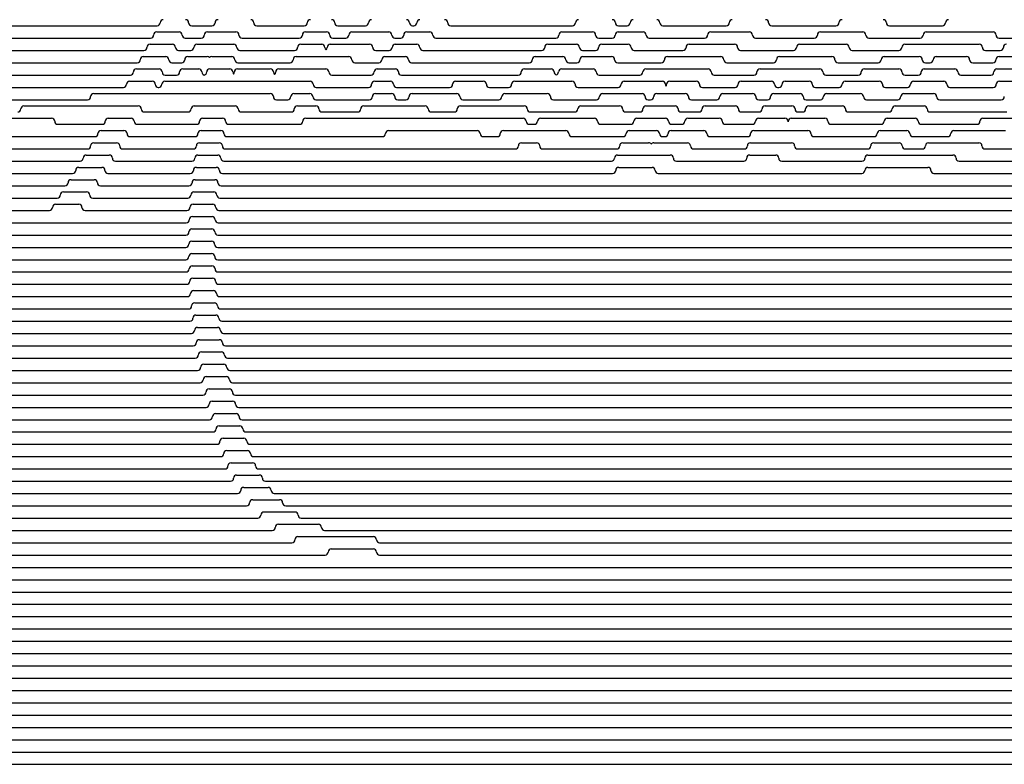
# Model space of a CAD drawing. Extents: x -2.14 to 5.86, y -1.36 to 1.66.
# Tile 4 of 6: x 1.86 to 3.86, y -1.36 to 0.15. Entities that reach past the tile are written whole.
import ezdxf

# ---------------------------------------------------------------- set-up
doc = ezdxf.new("R2010")
doc.units = 0
doc.header["$MEASUREMENT"] = 0
doc.linetypes.add('solid', pattern=[0])
doc.layers.get('0').update_dxf_attribs({"linetype": 'solid'})

msp = doc.modelspace()

# ---------------------------------------------------------------- linework, layer by layer
at = {"color": 3, "linetype": 'solid'}
for p, q in [((1.470567, 0.135356), (2.142696, 0.135356)), ((2.141826, 0.122856), (2.187195, 0.122856)), ((2.21292, 0.135356), (2.253938, 0.135356)), ((2.2447, 0.122856), (2.302631, 0.122856)), ((2.345123, 0.135356), (2.441341, 0.135356)), ((2.443849, 0.122856), (2.486872, 0.122856)), ((2.509585, 0.135356), (2.565862, 0.135356)), ((2.538335, 0.122856), (2.613049, 0.122856)), ((2.649817, 0.122856), (2.696389, 0.122856)), ((2.661375, 0.135356), (2.663859, 0.135356)), ((2.73908, 0.135356), (2.986078, 0.135356)), ((2.964957, 0.122856), (3.027105, 0.122856)), ((3.079384, 0.122856), (3.129735, 0.122856)), ((3.079621, 0.135356), (3.097232, 0.135356)), ((3.169858, 0.135356), (3.298491, 0.135356)), ((3.267066, 0.122856), (3.345623, 0.122856)), ((3.391037, 0.135356), (3.521379, 0.135356)), ((3.490006, 0.122856), (3.575936, 0.122856)), ((3.630137, 0.135356), (3.737775, 0.135356)), ((3.704949, 0.122856), (3.778793, 0.122856)), ((3.778793, 0.122856), (3.782575, 0.122856)), ((3.782575, 0.122856), (3.840459, 0.122856)), ((1.431534, 0.110356), (2.129336, 0.110356)), ((2.199685, 0.110356), (2.232209, 0.110356)), ((2.315121, 0.110356), (2.431359, 0.110356)), ((2.499363, 0.110356), (2.525845, 0.110356)), ((2.625539, 0.110356), (2.637327, 0.110356)), ((2.708879, 0.110356), (2.952467, 0.110356)), ((3.039595, 0.110356), (3.066894, 0.110356)), ((3.142226, 0.110356), (3.254575, 0.110356)), ((3.358114, 0.110356), (3.477516, 0.110356)), ((3.588427, 0.110356), (3.692459, 0.110356)), ((3.852949, 0.110356), (4.280093, 0.110356)), ((1.390937, 0.085356), (2.115808, 0.085356)), ((2.128298, 0.097856), (2.173794, 0.097856)), ((2.186285, 0.085356), (2.210819, 0.085356)), ((2.223309, 0.097856), (2.298334, 0.097856)), ((2.310824, 0.085356), (2.421769, 0.085356)), ((2.434259, 0.097856), (2.477054, 0.097856)), ((2.494344, 0.097856), (2.574229, 0.097856)), ((2.586719, 0.085356), (2.613837, 0.085356)), ((2.626328, 0.097856), (2.670095, 0.097856)), ((2.682585, 0.085356), (2.923557, 0.085356)), ((2.936048, 0.097856), (2.994303, 0.097856)), ((3.006793, 0.085356), (3.033147, 0.085356)), ((3.045637, 0.097856), (3.099362, 0.097856)), ((3.111852, 0.085356), (3.210659, 0.085356)), ((3.223149, 0.097856), (3.315414, 0.097856)), ((3.327904, 0.085356), (3.435198, 0.085356)), ((3.447689, 0.097856), (3.541923, 0.097856)), ((3.554413, 0.085356), (3.648937, 0.085356)), ((3.661427, 0.097856), (3.733713, 0.097856)), ((3.733713, 0.097856), (3.752135, 0.097856)), ((3.752135, 0.097856), (3.81255, 0.097856)), ((3.82504, 0.085356), (3.855329, 0.085356)), ((1.348632, 0.060356), (2.10211, 0.060356)), ((2.1146, 0.072856), (2.160226, 0.072856)), ((2.172716, 0.060356), (2.192485, 0.060356)), ((2.204975, 0.072856), (2.244392, 0.072856)), ((2.25365, 0.072856), (2.294177, 0.072856)), ((2.306667, 0.060356), (2.412564, 0.060356)), ((2.425054, 0.072856), (2.531841, 0.072856)), ((2.544331, 0.060356), (2.59292, 0.060356)), ((2.60541, 0.072856), (2.646963, 0.072856)), ((2.659454, 0.060356), (2.898318, 0.060356)), ((2.910809, 0.072856), (2.966578, 0.072856)), ((2.979068, 0.060356), (2.995156, 0.060356)), ((3.007647, 0.072856), (3.065719, 0.072856)), ((3.078209, 0.060356), (3.166743, 0.060356)), ((3.179233, 0.072856), (3.24183, 0.072856)), ((3.24183, 0.072856), (3.250288, 0.072856)), ((3.250288, 0.072856), (3.287543, 0.072856)), ((3.300034, 0.060356), (3.394311, 0.060356)), ((3.406801, 0.072856), (3.513232, 0.072856)), ((3.525723, 0.060356), (3.607056, 0.060356)), ((3.619546, 0.072856), (3.690591, 0.072856)), ((3.703081, 0.060356), (3.712628, 0.060356)), ((3.725118, 0.072856), (3.786734, 0.072856)), ((3.799224, 0.060356), (3.840175, 0.060356)), ((3.852665, 0.072856), (3.919575, 0.072856)), ((2.100731, 0.047856), (2.146489, 0.047856)), ((2.194655, 0.047856), (2.227283, 0.047856)), ((2.249666, 0.047856), (2.290158, 0.047856)), ((2.305711, 0.047856), (2.372513, 0.047856)), ((2.389735, 0.047856), (2.485059, 0.047856)), ((2.589672, 0.047856), (2.62649, 0.047856)), ((2.888576, 0.047856), (2.942744, 0.047856)), ((2.964109, 0.047856), (3.028046, 0.047856)), ((3.135317, 0.047856), (3.206818, 0.047856)), ((3.206818, 0.047856), (3.215766, 0.047856)), ((3.215766, 0.047856), (3.261725, 0.047856)), ((3.367242, 0.047856), (3.431893, 0.047856)), ((3.431893, 0.047856), (3.44281, 0.047856)), ((3.44281, 0.047856), (3.488579, 0.047856)), ((3.579176, 0.047856), (3.649246, 0.047856)), ((3.700941, 0.047856), (3.762775, 0.047856)), ((3.848538, 0.047856), (3.920744, 0.047856)), ((1.320431, 0.035356), (2.088241, 0.035356)), ((2.086689, 0.022856), (2.132582, 0.022856)), ((2.158313, 0.022856), (2.453385, 0.022856)), ((2.15898, 0.035356), (2.182164, 0.035356)), ((2.497549, 0.035356), (2.577181, 0.035356)), ((2.584508, 0.022856), (2.616628, 0.022856)), ((2.63898, 0.035356), (2.876085, 0.035356)), ((2.74901, 0.022856), (2.805078, 0.022856)), ((2.86889, 0.022856), (2.985182, 0.022856)), ((3.040537, 0.035356), (3.122827, 0.035356)), ((3.091401, 0.022856), (3.168906, 0.022856)), ((3.183725, 0.022856), (3.237734, 0.022856)), ((3.274216, 0.035356), (3.354751, 0.035356)), ((3.328922, 0.022856), (3.390364, 0.022856)), ((3.418203, 0.022856), (3.467171, 0.022856)), ((3.501069, 0.035356), (3.566685, 0.035356)), ((3.540202, 0.022856), (3.609524, 0.022856)), ((3.661736, 0.035356), (3.688451, 0.035356)), ((3.67919, 0.022856), (3.740489, 0.022856)), ((3.775266, 0.035356), (3.836047, 0.035356)), ((3.853372, 0.022856), (3.945805, 0.022856)), ((1.309203, 0.010356), (2.074199, 0.010356)), ((2.145072, 0.010356), (2.145823, 0.010356)), ((2.465876, 0.010356), (2.572018, 0.010356)), ((2.629118, 0.010356), (2.73652, 0.010356)), ((2.817568, 0.010356), (2.8564, 0.010356)), ((2.997672, 0.010356), (3.07891, 0.010356)), ((3.250225, 0.010356), (3.316431, 0.010356)), ((3.402854, 0.010356), (3.405712, 0.010356)), ((3.479661, 0.010356), (3.527712, 0.010356)), ((3.622015, 0.010356), (3.6667, 0.010356)), ((3.75298, 0.010356), (3.840882, 0.010356)), ((1.298537, -0.014644), (2.001277, -0.014644)), ((2.013767, -0.002144), (2.234792, -0.002144)), ((2.234792, -0.002144), (2.24211, -0.002144)), ((2.24211, -0.002144), (2.372569, -0.002144)), ((2.385059, -0.014644), (2.407867, -0.014644)), ((2.420358, -0.002144), (2.452781, -0.002144)), ((2.465272, -0.014644), (2.573521, -0.014644)), ((2.586011, -0.002144), (2.61891, -0.002144)), ((2.631401, -0.014644), (2.648074, -0.014644)), ((2.660564, -0.002144), (2.75113, -0.002144)), ((2.76362, -0.014644), (2.836425, -0.014644)), ((2.848916, -0.002144), (2.935174, -0.002144)), ((2.947665, -0.014644), (3.034994, -0.014644)), ((3.047485, -0.002144), (3.127542, -0.002144)), ((3.140032, -0.014644), (3.145023, -0.014644)), ((3.157514, -0.002144), (3.21539, -0.002144)), ((3.22788, -0.014644), (3.279271, -0.014644)), ((3.291761, -0.002144), (3.352279, -0.002144)), ((3.364769, -0.014644), (3.382561, -0.014644)), ((3.395051, -0.002144), (3.448484, -0.002144)), ((3.460974, -0.014644), (3.490036, -0.014644)), ((3.502527, -0.002144), (3.571295, -0.002144)), ((3.583785, -0.014644), (3.647068, -0.014644)), ((3.659559, -0.002144), (3.719723, -0.002144)), ((3.732214, -0.014644), (3.857172, -0.014644)), ((1.871918, -0.027144), (2.104249, -0.027144)), ((2.11674, -0.039644), (2.205659, -0.039644)), ((2.218149, -0.027144), (2.301074, -0.027144)), ((2.313565, -0.039644), (2.415, -0.039644)), ((2.42749, -0.027144), (2.465114, -0.027144)), ((2.477604, -0.039644), (2.549864, -0.039644)), ((2.562355, -0.027144), (2.687037, -0.027144)), ((2.699527, -0.039644), (2.746144, -0.039644)), ((2.758634, -0.027144), (2.888317, -0.027144)), ((2.900807, -0.039644), (2.990889, -0.039644)), ((3.003379, -0.027144), (3.081945, -0.027144)), ((3.094436, -0.039644), (3.123122, -0.039644)), ((3.135613, -0.027144), (3.194544, -0.027144)), ((3.207035, -0.039644), (3.2432, -0.039644)), ((3.255691, -0.027144), (3.317089, -0.027144)), ((3.329579, -0.039644), (3.365026, -0.039644)), ((3.377516, -0.027144), (3.432148, -0.027144)), ((3.444638, -0.039644), (3.453572, -0.039644)), ((3.466063, -0.027144), (3.534445, -0.027144)), ((3.546935, -0.039644), (3.629322, -0.039644)), ((3.641813, -0.027144), (3.700353, -0.027144)), ((3.712843, -0.039644), (3.868511, -0.039644)), ((1.732623, -0.052144), (1.928353, -0.052144)), ((2.04351, -0.052144), (2.089822, -0.052144)), ((2.2351, -0.052144), (2.275465, -0.052144)), ((2.444658, -0.052144), (2.605452, -0.052144)), ((2.605452, -0.052144), (2.612659, -0.052144)), ((2.612659, -0.052144), (2.79249, -0.052144)), ((2.79249, -0.052144), (2.835246, -0.052144)), ((2.835246, -0.052144), (2.885904, -0.052144)), ((2.921569, -0.052144), (3.030959, -0.052144)), ((3.117137, -0.052144), (3.175076, -0.052144)), ((3.220647, -0.052144), (3.284385, -0.052144)), ((3.364233, -0.052144), (3.417893, -0.052144)), ((3.430732, -0.052144), (3.498875, -0.052144)), ((3.625771, -0.052144), (3.682272, -0.052144)), ((3.820135, -0.052144), (3.92227, -0.052144)), ((1.940843, -0.064644), (2.03102, -0.064644)), ((2.028761, -0.077144), (2.075217, -0.077144)), ((2.102312, -0.064644), (2.22261, -0.064644)), ((2.231799, -0.077144), (2.272135, -0.077144)), ((2.287955, -0.064644), (2.432168, -0.064644)), ((2.612659, -0.077144), (2.79249, -0.077144)), ((2.845947, -0.077144), (2.972716, -0.077144)), ((2.898394, -0.064644), (2.909079, -0.064644)), ((3.043449, -0.064644), (3.104647, -0.064644)), ((3.101523, -0.077144), (3.156883, -0.077144)), ((3.186574, -0.077144), (3.252937, -0.077144)), ((3.187567, -0.064644), (3.208157, -0.064644)), ((3.296876, -0.064644), (3.351743, -0.064644)), ((3.354454, -0.077144), (3.4645, -0.077144)), ((3.511366, -0.064644), (3.61328, -0.064644)), ((3.611287, -0.077144), (3.665394, -0.077144)), ((3.694763, -0.064644), (3.807645, -0.064644)), ((3.761021, -0.077144), (3.866084, -0.077144)), ((1.793911, -0.089644), (2.016271, -0.089644)), ((2.087708, -0.089644), (2.219309, -0.089644)), ((2.284626, -0.089644), (2.600168, -0.089644)), ((2.804981, -0.089644), (2.833456, -0.089644)), ((2.985206, -0.089644), (3.089033, -0.089644)), ((3.169373, -0.089644), (3.174083, -0.089644)), ((3.265427, -0.089644), (3.341964, -0.089644)), ((3.47699, -0.089644), (3.598797, -0.089644)), ((3.677884, -0.089644), (3.748531, -0.089644)), ((1.650065, -0.114644), (2.001341, -0.114644)), ((2.013831, -0.102144), (2.060435, -0.102144)), ((2.072925, -0.114644), (2.216144, -0.114644)), ((2.228634, -0.102144), (2.268943, -0.102144)), ((2.281433, -0.114644), (2.870202, -0.114644)), ((2.882693, -0.102144), (2.913437, -0.102144)), ((2.925927, -0.114644), (3.075895, -0.114644)), ((3.088386, -0.102144), (3.140913, -0.102144)), ((3.151409, -0.102144), (3.219902, -0.102144)), ((3.232392, -0.114644), (3.335249, -0.114644)), ((3.347739, -0.102144), (3.431243, -0.102144)), ((3.443733, -0.114644), (3.585755, -0.114644)), ((3.598245, -0.102144), (3.649642, -0.102144)), ((3.662132, -0.114644), (3.696955, -0.114644)), ((3.709446, -0.102144), (3.811753, -0.102144)), ((3.824244, -0.114644), (5.862513, -0.114644)), ((1.509122, -0.139644), (1.986228, -0.139644)), ((1.998719, -0.127144), (2.045473, -0.127144)), ((2.057963, -0.139644), (2.213114, -0.139644)), ((2.225604, -0.127144), (2.265886, -0.127144)), ((2.278377, -0.139644), (3.065266, -0.139644)), ((3.077756, -0.127144), (3.184997, -0.127144)), ((3.197487, -0.139644), (3.334037, -0.139644)), ((3.346527, -0.127144), (3.399036, -0.127144)), ((3.411526, -0.139644), (3.574059, -0.139644)), ((3.586549, -0.127144), (3.634952, -0.127144)), ((3.634952, -0.127144), (3.638248, -0.127144)), ((3.638248, -0.127144), (3.759135, -0.127144)), ((3.771625, -0.139644), (5.862513, -0.139644)), ((1.983422, -0.152144), (2.030328, -0.152144)), ((2.222516, -0.152144), (2.262824, -0.152144)), ((3.080381, -0.152144), (3.147998, -0.152144)), ((3.586484, -0.152144), (3.708101, -0.152144)), ((1.370918, -0.164644), (1.970931, -0.164644)), ((1.967938, -0.177144), (2.015001, -0.177144)), ((2.042819, -0.164644), (2.210026, -0.164644)), ((2.21971, -0.177144), (2.259925, -0.177144)), ((2.275315, -0.164644), (3.06789, -0.164644)), ((3.160489, -0.164644), (3.573993, -0.164644)), ((3.720592, -0.164644), (5.862513, -0.164644)), ((1.253194, -0.189644), (1.955448, -0.189644)), ((2.027491, -0.189644), (2.207219, -0.189644)), ((2.272415, -0.189644), (5.862513, -0.189644)), ((1.264974, -0.214644), (1.939776, -0.214644)), ((1.952267, -0.202144), (1.999488, -0.202144)), ((2.011979, -0.214644), (2.204913, -0.214644)), ((2.217403, -0.202144), (2.257543, -0.202144)), ((2.270033, -0.214644), (5.862513, -0.214644)), ((1.289958, -0.239644), (1.923915, -0.239644)), ((1.936405, -0.227144), (1.983789, -0.227144)), ((1.996279, -0.239644), (2.203105, -0.239644)), ((2.215595, -0.227144), (2.255676, -0.227144)), ((2.268166, -0.239644), (5.862513, -0.239644)), ((2.214283, -0.252144), (2.25432, -0.252144)), ((1.300874, -0.264644), (2.201792, -0.264644)), ((2.213464, -0.277144), (2.253475, -0.277144)), ((2.266811, -0.264644), (5.862513, -0.264644)), ((0.716196, -0.289644), (2.200974, -0.289644)), ((2.265965, -0.289644), (5.862513, -0.289644)), ((0.600457, -0.314644), (2.200649, -0.314644)), ((2.213139, -0.302144), (2.253139, -0.302144)), ((2.26563, -0.314644), (5.862513, -0.314644)), ((0.519597, -0.339644), (2.200817, -0.339644)), ((2.213307, -0.327144), (2.253312, -0.327144)), ((2.265803, -0.339644), (5.862513, -0.339644)), ((2.213968, -0.352144), (2.253995, -0.352144)), ((0.53249, -0.364644), (2.201477, -0.364644)), ((2.215122, -0.377144), (2.255187, -0.377144)), ((2.266485, -0.364644), (5.862513, -0.364644)), ((0.548452, -0.389644), (2.202632, -0.389644)), ((2.267677, -0.389644), (5.862513, -0.389644)), ((0.563232, -0.414644), (2.204281, -0.414644)), ((2.216772, -0.402144), (2.256891, -0.402144)), ((2.269381, -0.414644), (5.862513, -0.414644)), ((0.571055, -0.439644), (2.206428, -0.439644)), ((2.218919, -0.427144), (2.259108, -0.427144)), ((2.271598, -0.439644), (5.862513, -0.439644)), ((2.221565, -0.452144), (2.261842, -0.452144)), ((-2.137487, -0.464644), (2.209075, -0.464644)), ((2.224715, -0.477143), (2.265096, -0.477143)), ((2.274332, -0.464644), (5.862513, -0.464644)), ((-2.137487, -0.489643), (2.212224, -0.489643)), ((2.277586, -0.489643), (5.862513, -0.489643)), ((-2.137487, -0.514643), (2.21588, -0.514643)), ((2.228371, -0.502143), (2.268873, -0.502143)), ((2.281364, -0.514643), (5.862513, -0.514643)), ((-2.137487, -0.539643), (2.220047, -0.539643)), ((2.232538, -0.527143), (2.27318, -0.527143)), ((2.28567, -0.539643), (5.862513, -0.539643)), ((2.237221, -0.552143), (2.278021, -0.552143)), ((-2.137487, -0.564643), (2.224731, -0.564643)), ((2.242426, -0.577143), (2.283404, -0.577143)), ((2.290512, -0.564643), (5.862513, -0.564643)), ((-2.137487, -0.589643), (2.229936, -0.589643)), ((2.295894, -0.589643), (5.862513, -0.589643)), ((-2.137487, -0.614643), (2.23567, -0.614643)), ((2.24816, -0.602143), (2.289335, -0.602143)), ((2.301825, -0.614643), (5.862513, -0.614643)), ((-2.137487, -0.639643), (2.24194, -0.639643)), ((2.25443, -0.627143), (2.295823, -0.627143)), ((2.308313, -0.639643), (5.862513, -0.639643)), ((2.261244, -0.652143), (2.302876, -0.652143)), ((-2.137487, -0.664643), (2.248754, -0.664643)), ((2.268612, -0.677143), (2.310506, -0.677143)), ((2.315367, -0.664643), (5.862513, -0.664643)), ((-2.137487, -0.689643), (2.256122, -0.689643)), ((2.322996, -0.689643), (5.862513, -0.689643)), ((-2.137487, -0.714643), (2.264053, -0.714643)), ((2.276544, -0.702143), (2.318723, -0.702143)), ((2.331214, -0.714643), (5.862513, -0.714643)), ((-2.137487, -0.739643), (2.271555, -0.739643)), ((2.284046, -0.727143), (2.326083, -0.727143)), ((2.338574, -0.739643), (5.862513, -0.739643)), ((2.292752, -0.752143), (2.336402, -0.752143)), ((-2.137487, -0.764643), (2.280262, -0.764643)), ((2.304156, -0.777143), (2.350137, -0.777143)), ((2.348893, -0.764643), (5.862513, -0.764643)), ((-2.137487, -0.789643), (2.291666, -0.789643)), ((2.362628, -0.789643), (5.862513, -0.789643)), ((-2.137487, -0.814643), (2.306147, -0.814643)), ((2.318637, -0.802143), (2.368011, -0.802143)), ((2.380501, -0.814643), (5.862513, -0.814643)), ((-2.137487, -0.839643), (2.324294, -0.839643)), ((2.336784, -0.827143), (2.391313, -0.827143)), ((2.403803, -0.839643), (5.862513, -0.839643)), ((2.359581, -0.852143), (2.422733, -0.852143)), ((-2.137487, -0.864643), (2.34709, -0.864643)), ((2.388845, -0.877143), (2.470215, -0.877143)), ((2.435223, -0.864643), (5.862513, -0.864643)), ((-2.137487, -0.889643), (2.376355, -0.889643)), ((2.482705, -0.889643), (5.862513, -0.889643)), ((-2.137487, -0.914643), (2.416268, -0.914643)), ((2.428759, -0.902143), (2.581896, -0.902143)), ((2.594386, -0.914643), (5.862513, -0.914643)), ((-2.137487, -0.939643), (2.483897, -0.939643)), ((2.496388, -0.927143), (2.582068, -0.927143)), ((2.594559, -0.939643), (5.862513, -0.939643)), ((-2.137487, -0.964643), (5.862513, -0.964643)), ((-2.137487, -0.989643), (5.862513, -0.989643)), ((-2.137487, -1.014643), (5.862513, -1.014643)), ((-2.137487, -1.039643), (5.862513, -1.039643)), ((-2.137487, -1.064643), (5.862513, -1.064643)), ((-2.137487, -1.089643), (5.862513, -1.089643)), ((-2.137487, -1.114643), (5.862513, -1.114643)), ((-2.137487, -1.139643), (5.862513, -1.139643)), ((-2.137487, -1.164643), (5.862513, -1.164643)), ((-2.137487, -1.189643), (5.862513, -1.189643)), ((-2.137487, -1.214643), (5.862513, -1.214643)), ((-2.137487, -1.239643), (5.862513, -1.239643)), ((-2.137487, -1.264643), (5.862513, -1.264643)), ((-2.137487, -1.289643), (5.862513, -1.289643)), ((-2.137487, -1.314643), (5.862513, -1.314643)), ((-2.137487, -1.339643), (5.862513, -1.339643)), ((-2.137487, -1.339646), (5.862513, -1.339646)), ((-2.137487, -1.364643), (5.862513, -1.364643))]:
    msp.add_line(p, q, dxfattribs=at)
for centre, start, end in [((2.142696, 0.141606), 270, 359.999966), ((2.155196, 0.141606), 90.088757, 179.999966), ((2.20042, 0.141606), 0.000034, 89.911243), ((2.21292, 0.141606), 180.000034, 270), ((2.253938, 0.141606), 270, 359.999966), ((2.266438, 0.141606), 90.088757, 179.999966), ((2.332623, 0.141606), 0.000034, 89.911243), ((2.345123, 0.141606), 180.000034, 270), ((2.441341, 0.141606), 270, 359.999966), ((2.453841, 0.141606), 90.088757, 179.999966), ((2.497085, 0.141606), 0.000034, 89.911243), ((2.509585, 0.141606), 180.000034, 270), ((2.565862, 0.141606), 270, 359.999966), ((2.578362, 0.141606), 90.088757, 179.999966), ((2.648875, 0.141606), 0.000034, 89.911243), ((2.661375, 0.141606), 180.000034, 270), ((2.663859, 0.141606), 270, 359.999966), ((2.676359, 0.141606), 90.088757, 179.999966), ((2.72658, 0.141606), 0.000034, 89.911243), ((2.73908, 0.141606), 180.000034, 270), ((2.986078, 0.141606), 270, 359.999966), ((2.998578, 0.141606), 90.088757, 179.999966), ((3.067121, 0.141606), 0.000034, 89.911243), ((3.079621, 0.141606), 180.000034, 270), ((3.097232, 0.141606), 270, 359.999966), ((3.109732, 0.141606), 90.088757, 179.999966), ((3.157358, 0.141606), 0.000034, 89.911243), ((3.169858, 0.141606), 180.000034, 270), ((3.298491, 0.141606), 270, 359.999966), ((3.310991, 0.141606), 90.088757, 179.999966), ((3.378537, 0.141606), 0.000034, 89.911243), ((3.391037, 0.141606), 180.000034, 270), ((3.521379, 0.141606), 270, 359.999966), ((3.533879, 0.141606), 90.088757, 179.999966), ((3.617637, 0.141606), 0.000034, 89.911243), ((3.630137, 0.141606), 180.000034, 270), ((3.737775, 0.141606), 270, 359.999966), ((3.750275, 0.141606), 90.088757, 179.999966), ((2.141836, 0.116606), 90.088757, 179.999966), ((2.187185, 0.116606), 0.000034, 89.911243), ((2.244709, 0.116606), 90.088757, 179.999966), ((2.302621, 0.116606), 0.000034, 89.911243), ((2.443859, 0.116606), 90.088757, 179.999966), ((2.486863, 0.116606), 0.000034, 89.911243), ((2.538345, 0.116606), 90.088757, 179.999966), ((2.613039, 0.116606), 0.000034, 89.911243), ((2.649827, 0.116606), 90.088757, 179.999966), ((2.696379, 0.116606), 0.000034, 89.911243), ((2.964967, 0.116606), 90.088757, 179.999966), ((3.027095, 0.116606), 0.000034, 89.911243), ((3.079394, 0.116606), 90.088757, 179.999966), ((3.129726, 0.116606), 0.000034, 89.911243), ((3.267075, 0.116606), 90.088757, 179.999966), ((3.345614, 0.116606), 0.000034, 89.911243), ((3.490016, 0.116606), 90.088757, 179.999966), ((3.575927, 0.116606), 0.000034, 89.911243), ((3.704959, 0.116606), 90.088757, 179.999966), ((3.840449, 0.116606), 0.000034, 89.911243), ((2.129336, 0.116606), 270, 359.999966), ((2.199685, 0.116606), 180.000034, 270), ((2.232209, 0.116606), 270, 359.999966), ((2.315121, 0.116606), 180.000034, 270), ((2.431359, 0.116606), 270, 359.999966), ((2.499363, 0.116606), 180.000034, 270), ((2.525845, 0.116606), 270, 359.999966), ((2.625539, 0.116606), 180.000034, 270), ((2.637327, 0.116606), 270, 359.999966), ((2.708879, 0.116606), 180.000034, 270), ((2.952467, 0.116606), 270, 359.999966), ((3.039595, 0.116606), 180.000034, 270), ((3.066894, 0.116606), 270, 359.999966), ((3.142226, 0.116606), 180.000034, 270), ((3.254575, 0.116606), 270, 359.999966), ((3.358114, 0.116606), 180.000034, 270), ((3.477516, 0.116606), 270, 359.999966), ((3.588427, 0.116606), 180.000034, 270), ((3.692459, 0.116606), 270, 359.999966), ((3.852949, 0.116606), 180.000034, 270), ((2.115808, 0.091606), 270, 359.999966), ((2.128308, 0.091606), 90.088757, 179.999966), ((2.173785, 0.091606), 0.000034, 89.911243), ((2.186285, 0.091606), 180.000034, 270), ((2.210819, 0.091606), 270, 359.999966), ((2.223319, 0.091606), 90.088757, 179.999966), ((2.298324, 0.091606), 0.000034, 89.911243), ((2.310824, 0.091606), 180.000034, 270), ((2.421769, 0.091606), 270, 359.999966), ((2.434269, 0.091606), 90.088757, 179.999966), ((2.477044, 0.091606), 0.000034, 89.911243), ((2.489544, 0.091606), 180.000034, 232.028598), ((2.481853, 0.091606), 307.971398, 359.999966), ((2.494353, 0.091606), 90.088757, 179.999966), ((2.574219, 0.091606), 0.000034, 89.911243), ((2.586719, 0.091606), 180.000034, 270), ((2.613837, 0.091606), 270, 359.999966), ((2.626337, 0.091606), 90.088757, 179.999966), ((2.670085, 0.091606), 0.000034, 89.911243), ((2.682585, 0.091606), 180.000034, 270), ((2.923557, 0.091606), 270, 359.999966), ((2.936057, 0.091606), 90.088757, 179.999966), ((2.994293, 0.091606), 0.000034, 89.911243), ((3.006793, 0.091606), 180.000034, 270), ((3.033147, 0.091606), 270, 359.999966), ((3.045647, 0.091606), 90.088757, 179.999966), ((3.099352, 0.091606), 0.000034, 89.911243), ((3.111852, 0.091606), 180.000034, 270), ((3.210659, 0.091606), 270, 359.999966), ((3.223159, 0.091606), 90.088757, 179.999966), ((3.315404, 0.091606), 0.000034, 89.911243), ((3.327904, 0.091606), 180.000034, 270), ((3.435198, 0.091606), 270, 359.999966), ((3.447699, 0.091606), 90.088757, 179.999966), ((3.541913, 0.091606), 0.000034, 89.911243), ((3.554413, 0.091606), 180.000034, 270), ((3.648937, 0.091606), 270, 359.999966), ((3.661437, 0.091606), 90.088757, 179.999966), ((3.81254, 0.091606), 0.000034, 89.911243), ((3.82504, 0.091606), 180.000034, 270), ((3.855329, 0.091606), 270, 359.999966), ((3.867829, 0.091606), 90.088757, 179.999966), ((2.10211, 0.066606), 270, 359.999966), ((2.11461, 0.066606), 90.088757, 179.999966), ((2.160216, 0.066606), 0.000034, 89.911243), ((2.172716, 0.066606), 180.000034, 270), ((2.192485, 0.066606), 270, 359.999966), ((2.204985, 0.066606), 90.088757, 179.999966), ((2.244382, 0.066606), 42.078266, 89.911243), ((2.25366, 0.066606), 90.088757, 137.921737), ((2.294167, 0.066606), 0.000034, 89.911243), ((2.306667, 0.066606), 180.000034, 270), ((2.412564, 0.066606), 270, 359.999966), ((2.425064, 0.066606), 90.088757, 179.999966), ((2.531831, 0.066606), 0.000034, 89.911243), ((2.544331, 0.066606), 180.000034, 270), ((2.59292, 0.066606), 270, 359.999966), ((2.60542, 0.066606), 90.088757, 179.999966), ((2.646954, 0.066606), 0.000034, 89.911243), ((2.659454, 0.066606), 180.000034, 270), ((2.898318, 0.066606), 270, 359.999966), ((2.910818, 0.066606), 90.088757, 179.999966), ((2.966568, 0.066606), 0.000034, 89.911243), ((2.979068, 0.066606), 180.000034, 270), ((2.995156, 0.066606), 270, 359.999966), ((3.007656, 0.066606), 90.088757, 179.999966), ((3.065709, 0.066606), 0.000034, 89.911243), ((3.078209, 0.066606), 180.000034, 270), ((3.166743, 0.066606), 270, 359.999966), ((3.179243, 0.066606), 90.088757, 179.999966), ((3.287534, 0.066606), 0.000034, 89.911243), ((3.300034, 0.066606), 180.000034, 270), ((3.394311, 0.066606), 270, 359.999966), ((3.406811, 0.066606), 90.088757, 179.999966), ((3.513223, 0.066606), 0.000034, 89.911243), ((3.525723, 0.066606), 180.000034, 270), ((3.607056, 0.066606), 270, 359.999966), ((3.619556, 0.066606), 90.088757, 179.999966), ((3.690581, 0.066606), 0.000034, 89.911243), ((3.703081, 0.066606), 180.000034, 270), ((3.712628, 0.066606), 270, 359.999966), ((3.725128, 0.066606), 90.088757, 179.999966), ((3.786724, 0.066606), 0.000034, 89.911243), ((3.799224, 0.066606), 180.000034, 270), ((3.840175, 0.066606), 270, 359.999966), ((3.852675, 0.066606), 90.088757, 179.999966), ((2.088241, 0.041606), 270, 359.999966), ((2.100741, 0.041606), 90.088757, 179.999966), ((2.146479, 0.041606), 0.000034, 89.911243), ((2.15898, 0.041606), 180.000034, 270), ((2.182164, 0.041606), 270, 359.999966), ((2.194664, 0.041606), 90.088757, 179.999966), ((2.227274, 0.041606), 0.000034, 89.911243), ((2.239774, 0.041606), 180.000034, 258.006469), ((2.237176, 0.041606), 281.993521, 359.999966), ((2.249676, 0.041606), 90.088757, 179.999966), ((2.290149, 0.041606), 0.000034, 89.911243), ((2.302649, 0.041606), 180.000034, 221.037883), ((2.29322, 0.041606), 318.962114, 359.999966), ((2.30572, 0.041606), 90.088757, 179.999966), ((2.372504, 0.041606), 0.000034, 89.911243), ((2.385004, 0.041606), 180.000034, 231.629648), ((2.377245, 0.041606), 308.370348, 359.999966), ((2.389745, 0.041606), 90.088757, 179.999966), ((2.485049, 0.041606), 0.000034, 89.911243), ((2.497549, 0.041606), 180.000034, 270), ((2.577181, 0.041606), 270, 359.999966), ((2.589681, 0.041606), 90.088757, 179.999966), ((2.62648, 0.041606), 0.000034, 89.911243), ((2.63898, 0.041606), 180.000034, 270), ((2.876085, 0.041606), 270, 359.999966), ((2.888585, 0.041606), 90.088757, 179.999966), ((2.942734, 0.041606), 0.000034, 89.911243), ((2.955234, 0.041606), 180.000034, 253.186097), ((2.951619, 0.041606), 286.813896, 359.999966), ((2.964119, 0.041606), 90.088757, 179.999966), ((3.028037, 0.041606), 0.000034, 89.911243), ((3.040537, 0.041606), 180.000034, 270), ((3.122827, 0.041606), 270, 359.999966), ((3.135327, 0.041606), 90.088757, 179.999966), ((3.261716, 0.041606), 0.000034, 89.911243), ((3.274216, 0.041606), 180.000034, 270), ((3.354751, 0.041606), 270, 359.999966), ((3.367252, 0.041606), 90.088757, 179.999966), ((3.488569, 0.041606), 0.000034, 89.911243), ((3.501069, 0.041606), 180.000034, 270), ((3.566685, 0.041606), 270, 359.999966), ((3.579185, 0.041606), 90.088757, 179.999966), ((3.649236, 0.041606), 0.000034, 89.911243), ((3.661736, 0.041606), 180.000034, 270), ((3.688451, 0.041606), 270, 359.999966), ((3.700951, 0.041606), 90.088757, 179.999966), ((3.762766, 0.041606), 0.000034, 89.911243), ((3.775266, 0.041606), 180.000034, 270), ((3.836047, 0.041606), 270, 359.999966), ((3.848547, 0.041606), 90.088757, 179.999966), ((2.086699, 0.016606), 90.088757, 179.999966), ((2.132572, 0.016606), 0.000034, 89.911243), ((2.158323, 0.016606), 90.088757, 179.999966), ((2.453376, 0.016606), 0.000034, 89.911243), ((2.584518, 0.016606), 90.088757, 179.999966), ((2.616618, 0.016606), 0.000034, 89.911243), ((2.74902, 0.016606), 90.088757, 179.999966), ((2.805068, 0.016606), 0.000034, 89.911243), ((2.8689, 0.016606), 90.088757, 179.999966), ((2.985172, 0.016606), 0.000034, 89.911243), ((3.091411, 0.016606), 90.088757, 179.999966), ((3.168897, 0.016606), 0.000034, 89.911243), ((3.183734, 0.016606), 90.088757, 179.999966), ((3.237725, 0.016606), 0.000034, 89.911243), ((3.328931, 0.016606), 90.088757, 179.999966), ((3.390354, 0.016606), 0.000034, 89.911243), ((3.418212, 0.016606), 90.088757, 179.999966), ((3.467161, 0.016606), 0.000034, 89.911243), ((3.540212, 0.016606), 90.088757, 179.999966), ((3.609515, 0.016606), 0.000034, 89.911243), ((3.6792, 0.016606), 90.088757, 179.999966), ((3.74048, 0.016606), 0.000034, 89.911243), ((3.853382, 0.016606), 90.088757, 179.999966), ((2.074199, 0.016606), 270, 359.999966), ((2.145072, 0.016606), 180.000034, 270), ((2.145823, 0.016606), 270, 359.999966), ((2.465876, 0.016606), 180.000034, 270), ((2.572018, 0.016606), 270, 359.999966), ((2.629118, 0.016606), 180.000034, 270), ((2.73652, 0.016606), 270, 359.999966), ((2.817568, 0.016606), 180.000034, 270), ((2.8564, 0.016606), 270, 359.999966), ((2.997672, 0.016606), 180.000034, 270), ((3.07891, 0.016606), 270, 359.999966), ((3.181397, 0.016606), 180.000034, 215.611508), ((3.171234, 0.016606), 324.38849, 359.999966), ((3.250225, 0.016606), 180.000034, 270), ((3.316431, 0.016606), 270, 359.999966), ((3.402854, 0.016606), 180.000034, 270), ((3.405712, 0.016606), 270, 359.999966), ((3.479661, 0.016606), 180.000034, 270), ((3.527712, 0.016606), 270, 359.999966), ((3.622015, 0.016606), 180.000034, 270), ((3.6667, 0.016606), 270, 359.999966), ((3.75298, 0.016606), 180.000034, 270), ((3.840882, 0.016606), 270, 359.999966), ((2.001277, -0.008394), 270, 359.999966), ((2.013777, -0.008394), 90.088757, 179.999966), ((2.372559, -0.008394), 0.000034, 89.911243), ((2.385059, -0.008394), 180.000034, 270), ((2.407867, -0.008394), 270, 359.999966), ((2.420367, -0.008394), 90.088757, 179.999966), ((2.452772, -0.008394), 0.000034, 89.911243), ((2.465272, -0.008394), 180.000034, 270), ((2.573521, -0.008394), 270, 359.999966), ((2.586021, -0.008394), 90.088757, 179.999966), ((2.618901, -0.008394), 0.000034, 89.911243), ((2.631401, -0.008394), 180.000034, 270), ((2.648074, -0.008394), 270, 359.999966), ((2.660574, -0.008394), 90.088757, 179.999966), ((2.75112, -0.008394), 0.000034, 89.911243), ((2.76362, -0.008394), 180.000034, 270), ((2.836425, -0.008394), 270, 359.999966), ((2.848925, -0.008394), 90.088757, 179.999966), ((2.935165, -0.008394), 0.000034, 89.911243), ((2.947665, -0.008394), 180.000034, 270), ((3.034994, -0.008394), 270, 359.999966), ((3.047494, -0.008394), 90.088757, 179.999966), ((3.127532, -0.008394), 0.000034, 89.911243), ((3.140032, -0.008394), 180.000034, 270), ((3.145023, -0.008394), 270, 359.999966), ((3.157523, -0.008394), 90.088757, 179.999966), ((3.21538, -0.008394), 0.000034, 89.911243), ((3.22788, -0.008394), 180.000034, 270), ((3.279271, -0.008394), 270, 359.999966), ((3.291771, -0.008394), 90.088757, 179.999966), ((3.352269, -0.008394), 0.000034, 89.911243), ((3.364769, -0.008394), 180.000034, 270), ((3.382561, -0.008394), 270, 359.999966), ((3.395061, -0.008394), 90.088757, 179.999966), ((3.448474, -0.008394), 0.000034, 89.911243), ((3.460974, -0.008394), 180.000034, 270), ((3.490036, -0.008394), 270, 359.999966), ((3.502536, -0.008394), 90.088757, 179.999966), ((3.571285, -0.008394), 0.000034, 89.911243), ((3.583785, -0.008394), 180.000034, 270), ((3.647068, -0.008394), 270, 359.999966), ((3.659568, -0.008394), 90.088757, 179.999966), ((3.719714, -0.008394), 0.000034, 89.911243), ((3.732214, -0.008394), 180.000034, 270), ((3.857172, -0.008394), 270, 359.999966), ((1.859427, -0.033394), 270, 359.999966), ((1.871927, -0.033394), 90.088757, 179.999966), ((2.10424, -0.033394), 0.000034, 89.911243), ((2.11674, -0.033394), 180.000034, 270), ((2.205659, -0.033394), 270, 359.999966), ((2.218159, -0.033394), 90.088757, 179.999966), ((2.301065, -0.033394), 0.000034, 89.911243), ((2.313565, -0.033394), 180.000034, 270), ((2.415, -0.033394), 270, 359.999966), ((2.4275, -0.033394), 90.088757, 179.999966), ((2.465104, -0.033394), 0.000034, 89.911243), ((2.477604, -0.033394), 180.000034, 270), ((2.549864, -0.033394), 270, 359.999966), ((2.562364, -0.033394), 90.088757, 179.999966), ((2.687027, -0.033394), 0.000034, 89.911243), ((2.699527, -0.033394), 180.000034, 270), ((2.746144, -0.033394), 270, 359.999966), ((2.758644, -0.033394), 90.088757, 179.999966), ((2.888307, -0.033394), 0.000034, 89.911243), ((2.900807, -0.033394), 180.000034, 270), ((2.990889, -0.033394), 270, 359.999966), ((3.003389, -0.033394), 90.088757, 179.999966), ((3.081936, -0.033394), 0.000034, 89.911243), ((3.094436, -0.033394), 180.000034, 270), ((3.123122, -0.033394), 270, 359.999966), ((3.135622, -0.033394), 90.088757, 179.999966), ((3.194535, -0.033394), 0.000034, 89.911243), ((3.207035, -0.033394), 180.000034, 270), ((3.2432, -0.033394), 270, 359.999966), ((3.2557, -0.033394), 90.088757, 179.999966), ((3.317079, -0.033394), 0.000034, 89.911243), ((3.329579, -0.033394), 180.000034, 270), ((3.365026, -0.033394), 270, 359.999966), ((3.377526, -0.033394), 90.088757, 179.999966), ((3.432138, -0.033394), 0.000034, 89.911243), ((3.444638, -0.033394), 180.000034, 270), ((3.453572, -0.033394), 270, 359.999966), ((3.466072, -0.033394), 90.088757, 179.999966), ((3.534435, -0.033394), 0.000034, 89.911243), ((3.546935, -0.033394), 180.000034, 270), ((3.629322, -0.033394), 270, 359.999966), ((3.641822, -0.033394), 90.088757, 179.999966), ((3.700343, -0.033394), 0.000034, 89.911243), ((3.712843, -0.033394), 180.000034, 270), ((1.928343, -0.058394), 0.000034, 89.911243), ((1.940843, -0.058394), 180.000034, 270), ((2.03102, -0.058394), 270, 359.999966), ((2.04352, -0.058394), 90.088757, 179.999966), ((2.089812, -0.058394), 0.000034, 89.911243), ((2.102312, -0.058394), 180.000034, 270), ((2.22261, -0.058394), 270, 359.999966), ((2.23511, -0.058394), 90.088757, 179.999966), ((2.275455, -0.058394), 0.000034, 89.911243), ((2.287955, -0.058394), 180.000034, 270), ((2.432168, -0.058394), 270, 359.999966), ((2.444668, -0.058394), 90.088757, 179.999966), ((2.885894, -0.058394), 0.000034, 89.911243), ((2.898394, -0.058394), 180.000034, 270), ((2.909079, -0.058394), 270, 359.999966), ((2.921579, -0.058394), 90.088757, 179.999966), ((3.030949, -0.058394), 0.000034, 89.911243), ((3.043449, -0.058394), 180.000034, 270), ((3.104647, -0.058394), 270, 359.999966), ((3.117147, -0.058394), 90.088757, 179.999966), ((3.175067, -0.058394), 0.000034, 89.911243), ((3.187567, -0.058394), 180.000034, 270), ((3.208157, -0.058394), 270, 359.999966), ((3.220657, -0.058394), 90.088757, 179.999966), ((3.284376, -0.058394), 0.000034, 89.911243), ((3.296876, -0.058394), 180.000034, 270), ((3.351743, -0.058394), 270, 359.999966), ((3.364243, -0.058394), 90.088757, 179.999966), ((3.417884, -0.058394), 0.000034, 89.911243), ((3.430384, -0.058394), 180.000034, 193.752451), ((3.418242, -0.058394), 346.247547, 359.999966), ((3.430742, -0.058394), 90.088757, 179.999966), ((3.498865, -0.058394), 0.000034, 89.911243), ((3.511366, -0.058394), 180.000034, 270), ((3.61328, -0.058394), 270, 359.999966), ((3.62578, -0.058394), 90.088757, 179.999966), ((3.682263, -0.058394), 0.000034, 89.911243), ((3.694763, -0.058394), 180.000034, 270), ((3.807645, -0.058394), 270, 359.999966), ((3.820145, -0.058394), 90.088757, 179.999966), ((2.028771, -0.083394), 90.088757, 179.999966), ((2.075208, -0.083394), 0.000034, 89.911243), ((2.231809, -0.083394), 90.088757, 179.999966), ((2.272126, -0.083394), 0.000034, 89.911243), ((2.612668, -0.083394), 90.088757, 179.999966), ((2.792481, -0.083394), 0.000034, 89.911243), ((2.845956, -0.083394), 90.088757, 179.999966), ((2.972706, -0.083394), 0.000034, 89.911243), ((3.101533, -0.083394), 90.088757, 179.999966), ((3.156873, -0.083394), 0.000034, 89.911243), ((3.186583, -0.083394), 90.088757, 179.999966), ((3.252927, -0.083394), 0.000034, 89.911243), ((3.354464, -0.083394), 90.088757, 179.999966), ((3.46449, -0.083394), 0.000034, 89.911243), ((3.611297, -0.083394), 90.088757, 179.999966), ((3.665384, -0.083394), 0.000034, 89.911243), ((3.761031, -0.083394), 90.088757, 179.999966), ((2.016271, -0.083394), 270, 359.999966), ((2.087708, -0.083394), 180.000034, 270), ((2.219309, -0.083394), 270, 359.999966), ((2.284626, -0.083394), 180.000034, 270), ((2.600168, -0.083394), 270, 359.999966), ((2.804981, -0.083394), 180.000034, 270), ((2.833456, -0.083394), 270, 359.999966), ((2.985206, -0.083394), 180.000034, 270), ((3.089033, -0.083394), 270, 359.999966), ((3.169373, -0.083394), 180.000034, 270), ((3.174083, -0.083394), 270, 359.999966), ((3.265427, -0.083394), 180.000034, 270), ((3.341964, -0.083394), 270, 359.999966), ((3.47699, -0.083394), 180.000034, 270), ((3.598797, -0.083394), 270, 359.999966), ((3.677884, -0.083394), 180.000034, 270), ((3.748531, -0.083394), 270, 359.999966), ((2.001341, -0.108394), 270, 359.999966), ((2.013841, -0.108394), 90.088757, 179.999966), ((2.060425, -0.108394), 0.000034, 89.911243), ((2.072925, -0.108394), 180.000034, 270), ((2.216144, -0.108394), 270, 359.999966), ((2.228644, -0.108394), 90.088757, 179.999966), ((2.268933, -0.108394), 0.000034, 89.911243), ((2.281433, -0.108394), 180.000034, 270), ((2.870202, -0.108394), 270, 359.999966), ((2.882702, -0.108394), 90.088757, 179.999966), ((2.913427, -0.108394), 0.000034, 89.911243), ((2.925927, -0.108394), 180.000034, 270), ((3.075895, -0.108394), 270, 359.999966), ((3.088396, -0.108394), 90.088757, 179.999966), ((3.140903, -0.108394), 32.728646, 89.911243), ((3.151419, -0.108394), 90.088757, 147.271356), ((3.219892, -0.108394), 0.000034, 89.911243), ((3.232392, -0.108394), 180.000034, 270), ((3.335249, -0.108394), 270, 359.999966), ((3.347749, -0.108394), 90.088757, 179.999966), ((3.431233, -0.108394), 0.000034, 89.911243), ((3.443733, -0.108394), 180.000034, 270), ((3.585755, -0.108394), 270, 359.999966), ((3.598255, -0.108394), 90.088757, 179.999966), ((3.649632, -0.108394), 0.000034, 89.911243), ((3.662132, -0.108394), 180.000034, 270), ((3.696955, -0.108394), 270, 359.999966), ((3.709455, -0.108394), 90.088757, 179.999966), ((3.811744, -0.108394), 0.000034, 89.911243), ((3.824244, -0.108394), 180.000034, 270), ((1.986228, -0.133394), 270, 359.999966), ((1.998728, -0.133394), 90.088757, 179.999966), ((2.045463, -0.133394), 0.000034, 89.911243), ((2.057963, -0.133394), 180.000034, 270), ((2.213114, -0.133394), 270, 359.999966), ((2.225614, -0.133394), 90.088757, 179.999966), ((2.265877, -0.133394), 0.000034, 89.911243), ((2.278377, -0.133394), 180.000034, 270), ((3.065266, -0.133394), 270, 359.999966), ((3.077766, -0.133394), 90.088757, 179.999966), ((3.184987, -0.133394), 0.000034, 89.911243), ((3.197487, -0.133394), 180.000034, 270), ((3.334037, -0.133394), 270, 359.999966), ((3.346537, -0.133394), 90.088757, 179.999966), ((3.399026, -0.133394), 0.000034, 89.911243), ((3.411526, -0.133394), 180.000034, 270), ((3.574059, -0.133394), 270, 359.999966), ((3.586559, -0.133394), 90.088757, 179.999966), ((3.759125, -0.133394), 0.000034, 89.911243), ((3.771625, -0.133394), 180.000034, 270), ((1.970931, -0.158394), 270, 359.999966), ((1.983431, -0.158394), 90.088757, 179.999966), ((2.030319, -0.158394), 0.000034, 89.911243), ((2.042819, -0.158394), 180.000034, 270), ((2.210026, -0.158394), 270, 359.999966), ((2.222526, -0.158394), 90.088757, 179.999966), ((2.262815, -0.158394), 0.000034, 89.911243), ((2.275315, -0.158394), 180.000034, 270), ((3.06789, -0.158394), 270, 359.999966), ((3.08039, -0.158394), 90.088757, 179.999966), ((3.147989, -0.158394), 0.000034, 89.911243), ((3.160489, -0.158394), 180.000034, 270), ((3.573993, -0.158394), 270, 359.999966), ((3.586493, -0.158394), 90.088757, 179.999966), ((3.708092, -0.158394), 0.000034, 89.911243), ((3.720592, -0.158394), 180.000034, 270), ((1.967948, -0.183394), 90.088757, 179.999966), ((2.014991, -0.183394), 0.000034, 89.911243), ((2.219719, -0.183394), 90.088757, 179.999966), ((2.259915, -0.183394), 0.000034, 89.911243), ((1.955448, -0.183394), 270, 359.999966), ((2.027491, -0.183394), 180.000034, 270), ((2.207219, -0.183394), 270, 359.999966), ((2.272415, -0.183394), 180.000034, 270), ((1.939776, -0.208394), 270, 359.999966), ((1.952276, -0.208394), 90.088757, 179.999966), ((1.999479, -0.208394), 0.000034, 89.911243), ((2.011979, -0.208394), 180.000034, 270), ((2.204913, -0.208394), 270, 359.999966), ((2.217413, -0.208394), 90.088757, 179.999966), ((2.257533, -0.208394), 0.000034, 89.911243), ((2.270033, -0.208394), 180.000034, 270), ((1.923915, -0.233394), 270, 359.999966), ((1.936415, -0.233394), 90.088757, 179.999966), ((1.983779, -0.233394), 0.000034, 89.911243), ((1.996279, -0.233394), 180.000034, 270), ((2.203105, -0.233394), 270, 359.999966), ((2.215605, -0.233394), 90.088757, 179.999966), ((2.255666, -0.233394), 0.000034, 89.911243), ((2.268166, -0.233394), 180.000034, 270), ((2.201792, -0.258394), 270, 359.999966), ((2.214292, -0.258394), 90.088757, 179.999966), ((2.25431, -0.258394), 0.000034, 89.911243), ((2.266811, -0.258394), 180.000034, 270), ((2.213474, -0.283394), 90.088757, 179.999966), ((2.253465, -0.283394), 0.000034, 89.911243), ((2.200974, -0.283394), 270, 359.999966), ((2.265965, -0.283394), 180.000034, 270), ((2.200649, -0.308394), 270, 359.999966), ((2.213149, -0.308394), 90.088757, 179.999966), ((2.25313, -0.308394), 0.000034, 89.911243), ((2.26563, -0.308394), 180.000034, 270), ((2.200817, -0.333394), 270, 359.999966), ((2.213317, -0.333394), 90.088757, 179.999966), ((2.253303, -0.333394), 0.000034, 89.911243), ((2.265803, -0.333394), 180.000034, 270), ((2.201477, -0.358394), 270, 359.999966), ((2.213977, -0.358394), 90.088757, 179.999966), ((2.253985, -0.358394), 0.000034, 89.911243), ((2.266485, -0.358394), 180.000034, 270), ((2.215132, -0.383394), 90.088757, 179.999966), ((2.255177, -0.383394), 0.000034, 89.911243), ((2.202632, -0.383394), 270, 359.999966), ((2.267677, -0.383394), 180.000034, 270), ((2.204281, -0.408394), 270, 359.999966), ((2.216782, -0.408394), 90.088757, 179.999966), ((2.256881, -0.408394), 0.000034, 89.911243), ((2.269381, -0.408394), 180.000034, 270), ((2.206428, -0.433393), 270, 359.999966), ((2.218928, -0.433394), 90.088757, 179.999966), ((2.259098, -0.433394), 0.000034, 89.911243), ((2.271598, -0.433393), 180.000034, 270), ((2.209075, -0.458393), 270, 359.999966), ((2.221575, -0.458393), 90.088757, 179.999966), ((2.261832, -0.458393), 0.000034, 89.911243), ((2.274332, -0.458393), 180.000034, 270), ((2.224724, -0.483393), 90.088757, 179.999966), ((2.265086, -0.483393), 0.000034, 89.911243), ((2.212224, -0.483393), 270, 359.999966), ((2.277586, -0.483393), 180.000034, 270), ((2.21588, -0.508393), 270, 359.999966), ((2.22838, -0.508393), 90.088757, 179.999966), ((2.268864, -0.508393), 0.000034, 89.911243), ((2.281364, -0.508393), 180.000034, 270), ((2.220047, -0.533393), 270, 359.999966), ((2.232547, -0.533393), 90.088757, 179.999966), ((2.27317, -0.533393), 0.000034, 89.911243), ((2.28567, -0.533393), 180.000034, 270), ((2.224731, -0.558393), 270, 359.999966), ((2.237231, -0.558393), 90.088757, 179.999966), ((2.278012, -0.558393), 0.000034, 89.911243), ((2.290512, -0.558393), 180.000034, 270), ((2.242436, -0.583393), 90.088757, 179.999966), ((2.283394, -0.583393), 0.000034, 89.911243), ((2.229936, -0.583393), 270, 359.999966), ((2.295894, -0.583393), 180.000034, 270), ((2.23567, -0.608393), 270, 359.999966), ((2.24817, -0.608393), 90.088757, 179.999966), ((2.289325, -0.608393), 0.000034, 89.911243), ((2.301825, -0.608393), 180.000034, 270), ((2.24194, -0.633393), 270, 359.999966), ((2.25444, -0.633393), 90.088757, 179.999966), ((2.295813, -0.633393), 0.000034, 89.911243), ((2.308313, -0.633393), 180.000034, 270), ((2.248754, -0.658393), 270, 359.999966), ((2.261254, -0.658393), 90.088757, 179.999966), ((2.302867, -0.658393), 0.000034, 89.911243), ((2.315367, -0.658393), 180.000034, 270), ((2.268622, -0.683393), 90.088757, 179.999966), ((2.310496, -0.683393), 0.000034, 89.911243), ((2.256122, -0.683393), 270, 359.999966), ((2.322996, -0.683393), 180.000034, 270), ((2.264053, -0.708393), 270, 359.999966), ((2.276553, -0.708393), 90.088757, 179.999966), ((2.318714, -0.708393), 0.000034, 89.911243), ((2.331214, -0.708393), 180.000034, 270), ((2.271555, -0.733393), 270, 359.999966), ((2.284055, -0.733393), 90.088757, 179.999966), ((2.326074, -0.733393), 0.000034, 89.911243), ((2.338574, -0.733393), 180.000034, 270), ((2.280262, -0.758393), 270, 359.999966), ((2.292762, -0.758393), 90.088757, 179.999966), ((2.336393, -0.758393), 0.000034, 89.911243), ((2.348893, -0.758393), 180.000034, 270), ((2.304166, -0.783393), 90.088757, 179.999966), ((2.350128, -0.783393), 0.000034, 89.911243), ((2.291666, -0.783393), 270, 359.999966), ((2.362628, -0.783393), 180.000034, 270), ((2.306147, -0.808393), 270, 359.999966), ((2.318647, -0.808393), 90.088757, 179.999966), ((2.368001, -0.808393), 0.000034, 89.911243), ((2.380501, -0.808393), 180.000034, 270), ((2.324294, -0.833393), 270, 359.999966), ((2.336794, -0.833393), 90.088757, 179.999966), ((2.391303, -0.833393), 0.000034, 89.911243), ((2.403803, -0.833393), 180.000034, 270), ((2.34709, -0.858393), 270, 359.999966), ((2.35959, -0.858393), 90.088757, 179.999966), ((2.422723, -0.858393), 0.000034, 89.911243), ((2.435223, -0.858393), 180.000034, 270), ((2.388855, -0.883393), 90.088757, 179.999966), ((2.470205, -0.883393), 0.000034, 89.911243), ((2.376355, -0.883393), 270, 359.999966), ((2.482705, -0.883393), 180.000034, 270), ((2.416268, -0.908393), 270, 359.999966), ((2.428768, -0.908393), 90.088757, 179.999966), ((2.581886, -0.908393), 0.000034, 89.911243), ((2.594386, -0.908393), 180.000034, 270), ((2.483897, -0.933393), 270, 359.999966), ((2.496397, -0.933393), 90.088757, 179.999966), ((2.582059, -0.933393), 0.000034, 89.911243), ((2.594559, -0.933393), 180.000034, 270)]:
    msp.add_arc(centre, 0.00625, start, end, dxfattribs=at)

doc.saveas('drawing.dxf')
